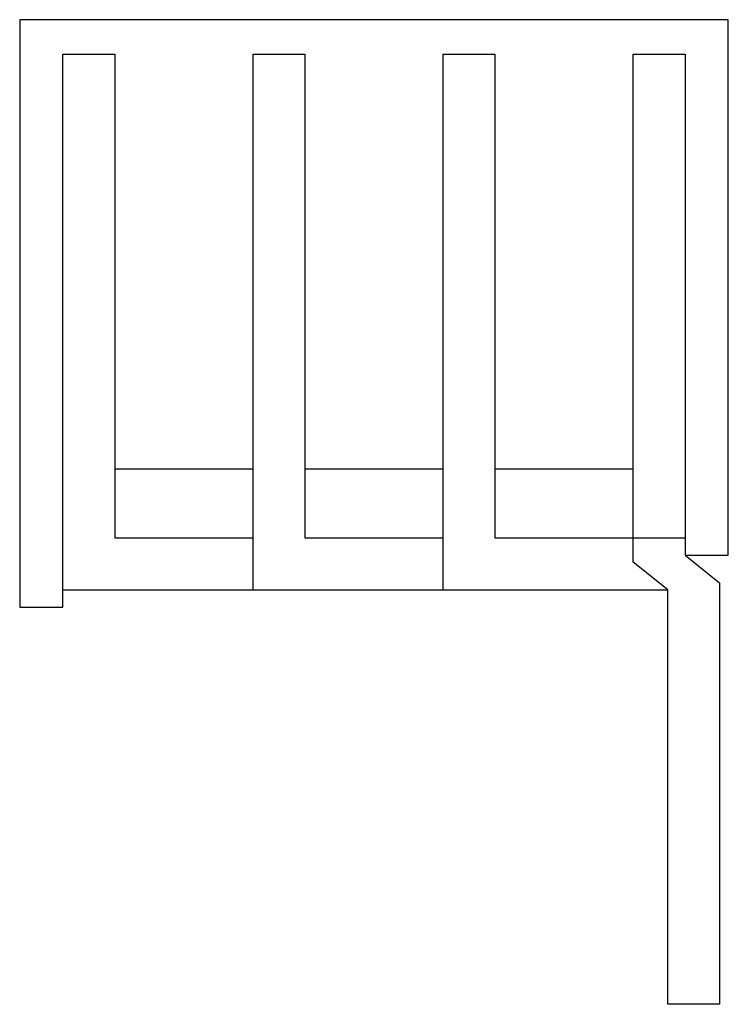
# Model space of a CAD drawing. Header units: millimetres. Extents: x 2.9 to 23.4, y 4.1 to 32.6.
import ezdxf

# ---------------------------------------------------------------- set-up
doc = ezdxf.new("R2010")
doc.units = ezdxf.units.MM
doc.header["$LTSCALE"] = 2.388959
doc.layers.get('0').update_dxf_attribs({"linetype": 'CONTINUOUS'})

msp = doc.modelspace()

# ---------------------------------------------------------------- linework, layer by layer
at = {"color": 7, "linetype": 'Continuous'}
for p, q in [((2.931, 32.574), (2.931, 15.574)), ((23.431, 32.574), (2.931, 32.574)), ((23.431, 17.074), (23.431, 32.574)), ((4.181, 15.574), (4.181, 31.574)), ((4.181, 31.574), (5.681, 31.574)), ((5.681, 31.574), (5.681, 17.574)), ((9.681, 16.074), (9.681, 31.574)), ((9.681, 31.574), (11.181, 31.574)), ((11.181, 31.574), (11.181, 17.574)), ((15.181, 16.074), (15.181, 31.574)), ((15.181, 31.574), (16.681, 31.574)), ((16.681, 31.574), (16.681, 17.574)), ((20.681, 16.874), (20.681, 31.574)), ((20.681, 31.574), (22.181, 31.574)), ((22.181, 31.574), (22.181, 17.074)), ((5.681, 19.574), (9.681, 19.574)), ((11.181, 19.574), (15.181, 19.574)), ((16.681, 19.574), (20.681, 19.574)), ((5.681, 17.574), (9.681, 17.574)), ((11.181, 17.574), (15.181, 17.574)), ((16.681, 17.574), (22.181, 17.574)), ((21.681, 16.074), (20.681, 16.874)), ((22.181, 17.074), (23.431, 17.074)), ((22.181, 17.074), (23.181, 16.274)), ((23.181, 16.274), (23.181, 4.074)), ((4.181, 16.074), (21.681, 16.074)), ((21.681, 4.074), (21.681, 16.074)), ((2.931, 15.574), (4.181, 15.574)), ((23.181, 4.074), (21.681, 4.074))]:
    msp.add_line(p, q, dxfattribs=at)

doc.saveas('drawing.dxf')
